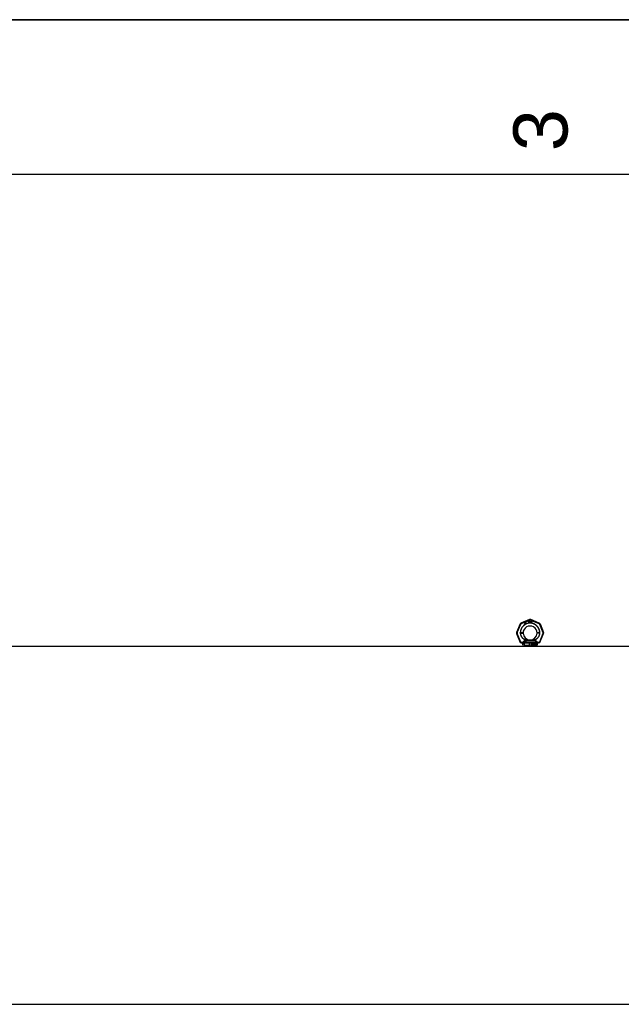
# Model space of a CAD drawing. Header units: millimetres. Extents: x 0 to 297, y 0 to 210.
# Tile 23 of 38: x 78 to 117, y 146 to 210. Entities that reach past the tile are written whole.
import ezdxf

# ---------------------------------------------------------------- set-up
doc = ezdxf.new("R2010")
doc.units = ezdxf.units.MM
doc.header["$LTSCALE"] = 16.335
doc.layers.get('0').update_dxf_attribs({"linetype": 'CONTINUOUS'})
doc.layers.add('001-M31079-X02', color=7, linetype='CONTINUOUS')
doc.styles.add('TEXTSTYLE_2', font='arial.ttf')

# ---------------------------------------------------------------- blocks, each defined once
blk = doc.blocks.new('MARGEA4_BL0', base_point=(148.514, 105.014))
at = {"color": 7, "linetype": 'Continuous'}
for p, q in [((297.014, 210.014), (0.014, 210.014)), ((287.014, 200.014), (10.014, 200.014))]:
    blk.add_line(p, q, dxfattribs=at)
at = {"color": 2, "linetype": 'Continuous', "style": 'TEXTSTYLE_2', "oblique": 0.00002}
blk.add_text('3', height=3.5, rotation=90, dxfattribs=at).set_placement((113.139, 201.514))

msp = doc.modelspace()

# ---------------------------------------------------------------- linework, layer by layer
at = {"color": 7, "linetype": 'Continuous'}
for p, q in [((0, 210), (297, 210)), ((59.13, 169.512), (197.815, 169.512)), ((50.844, 146.372), (197.815, 146.372))]:
    msp.add_line(p, q, dxfattribs=at)
at = {"layer": '001-M31079-X02', "color": 9, "linetype": 'Continuous'}
for p, q in [((110.682, 171.243), (110.131, 171.015)), ((110.146, 170.98), (110.697, 171.208)), ((110.743, 171.208), (111.294, 170.98)), ((111.31, 171.015), (110.759, 171.243)), ((110.077, 170.961), (109.849, 170.41)), ((109.885, 170.396), (110.114, 170.947)), ((111.327, 170.947), (111.555, 170.396)), ((111.364, 170.961), (111.592, 170.41)), ((109.849, 170.333), (110.083, 169.768)), ((110.119, 169.785), (109.885, 170.35)), ((110.09, 170.371), (110.09, 170.375)), ((111.555, 170.35), (111.321, 169.785)), ((111.35, 170.378), (111.35, 170.373)), ((111.358, 169.768), (111.592, 170.333)), ((110.119, 169.785), (110.119, 169.744)), ((110.133, 169.785), (110.119, 169.785)), ((110.133, 169.744), (110.119, 169.744)), ((110.133, 169.785), (110.133, 169.744)), ((110.272, 169.624), (110.22, 169.624)), ((110.264, 169.742), (110.264, 169.729)), ((111.15, 169.743), (110.29, 169.743)), ((110.398, 169.842), (110.395, 169.87)), ((110.398, 169.842), (110.395, 169.87)), ((111.042, 169.842), (110.398, 169.842)), ((110.59, 169.89), (110.592, 169.862)), ((110.59, 169.89), (110.592, 169.862)), ((110.849, 169.862), (110.851, 169.89)), ((110.851, 169.89), (110.849, 169.862)), ((111.046, 169.87), (111.042, 169.842)), ((111.042, 169.842), (111.046, 169.87)), ((111.22, 169.624), (111.168, 169.624)), ((111.176, 169.729), (111.176, 169.742)), ((111.308, 169.785), (111.308, 169.744)), ((111.321, 169.785), (111.308, 169.785)), ((111.321, 169.744), (111.308, 169.744)), ((111.321, 169.785), (111.321, 169.744))]:
    msp.add_line(p, q, dxfattribs=at)
at = {"layer": '001-M31079-X02', "color": 7, "linetype": 'Continuous'}
for p, q in [((110.377, 171.041), (110.371, 170.971)), ((110.371, 170.971), (110.377, 170.96)), ((110.385, 171.046), (110.377, 171.041)), ((110.377, 170.96), (110.412, 170.98)), ((110.381, 170.977), (110.385, 171.026)), ((110.405, 170.991), (110.381, 170.977)), ((110.414, 170.996), (110.385, 171.046)), ((110.385, 171.026), (110.405, 170.991)), ((110.412, 170.98), (110.426, 170.956)), ((110.429, 171.005), (110.414, 170.996)), ((110.435, 170.994), (110.42, 170.985)), ((110.435, 170.96), (110.42, 170.985)), ((110.426, 170.956), (110.435, 170.956)), ((110.439, 171.04), (110.427, 171.034)), ((110.427, 171.034), (110.432, 171.026)), ((110.435, 170.994), (110.429, 171.005)), ((110.438, 171.059), (110.43, 171.055)), ((110.43, 171.055), (110.439, 171.04)), ((110.443, 171.033), (110.432, 171.026)), ((110.446, 171.044), (110.438, 171.059)), ((110.443, 171.033), (110.464, 170.996)), ((110.462, 171.054), (110.446, 171.044)), ((110.45, 171.037), (110.466, 171.046)), ((110.469, 171.004), (110.45, 171.037)), ((110.462, 171.054), (110.466, 171.046)), ((110.464, 170.996), (110.472, 170.99)), ((110.469, 171.004), (110.474, 170.999)), ((110.472, 170.99), (110.478, 170.989)), ((110.481, 170.998), (110.474, 170.999)), ((110.478, 170.989), (110.483, 170.99)), ((110.489, 171), (110.481, 170.998)), ((110.493, 170.993), (110.483, 170.99)), ((110.489, 171), (110.493, 170.993)), ((110.611, 171.138), (110.611, 171.038)), ((110.611, 171.138), (110.651, 171.138)), ((110.621, 171.038), (110.611, 171.038)), ((110.621, 171.082), (110.621, 171.038)), ((110.649, 171.082), (110.621, 171.082)), ((110.649, 171.082), (110.663, 171.038)), ((110.659, 171.135), (110.651, 171.138)), ((110.659, 171.135), (110.666, 171.129)), ((110.666, 171.091), (110.659, 171.086)), ((110.674, 171.038), (110.659, 171.086)), ((110.674, 171.038), (110.663, 171.038)), ((110.666, 171.129), (110.671, 171.121)), ((110.671, 171.099), (110.666, 171.091)), ((110.671, 171.121), (110.673, 171.114)), ((110.673, 171.106), (110.671, 171.099)), ((110.673, 171.114), (110.673, 171.106)), ((110.688, 171.138), (110.688, 171.072)), ((110.688, 171.138), (110.698, 171.138)), ((110.688, 171.072), (110.689, 171.061)), ((110.689, 171.061), (110.693, 171.052)), ((110.693, 171.052), (110.699, 171.044)), ((110.698, 171.138), (110.698, 171.072)), ((110.698, 171.072), (110.699, 171.063)), ((110.699, 171.063), (110.703, 171.057)), ((110.699, 171.044), (110.706, 171.04)), ((110.703, 171.057), (110.708, 171.052)), ((110.714, 171.038), (110.706, 171.04)), ((110.714, 171.05), (110.708, 171.052)), ((110.714, 171.05), (110.721, 171.05)), ((110.721, 171.038), (110.714, 171.038)), ((110.728, 171.052), (110.721, 171.05)), ((110.729, 171.04), (110.721, 171.038)), ((110.733, 171.057), (110.728, 171.052)), ((110.736, 171.044), (110.729, 171.04)), ((110.736, 171.063), (110.733, 171.057)), ((110.738, 171.072), (110.736, 171.063)), ((110.743, 171.052), (110.736, 171.044)), ((110.738, 171.138), (110.738, 171.072)), ((110.738, 171.138), (110.748, 171.138)), ((110.746, 171.061), (110.743, 171.052)), ((110.746, 171.061), (110.748, 171.072)), ((110.748, 171.138), (110.748, 171.072)), ((110.761, 171.138), (110.761, 171.038)), ((110.761, 171.138), (110.801, 171.138)), ((110.801, 171.038), (110.761, 171.038)), ((110.809, 171.135), (110.801, 171.138)), ((110.809, 171.04), (110.801, 171.038)), ((110.809, 171.135), (110.816, 171.131)), ((110.816, 171.044), (110.809, 171.04)), ((110.816, 171.131), (110.823, 171.123)), ((110.823, 171.052), (110.816, 171.044)), ((110.823, 171.123), (110.826, 171.114)), ((110.826, 171.061), (110.823, 171.052)), ((110.828, 171.104), (110.826, 171.114)), ((110.826, 171.061), (110.828, 171.072)), ((110.828, 171.104), (110.828, 171.072)), ((110.09, 170.378), (110.09, 170.371)), ((110.09, 170.378), (110.09, 170.373)), ((111.35, 170.371), (111.35, 170.378)), ((111.35, 170.371), (111.35, 170.375)), ((110.264, 169.742), (110.264, 169.729)), ((111.176, 169.742), (111.176, 169.729))]:
    msp.add_line(p, q, dxfattribs=at)
at = {"layer": '001-M31079-X02', "color": 6, "linetype": 'Continuous'}
for p, q in [((110.621, 171.095), (110.621, 171.127)), ((110.653, 171.127), (110.621, 171.127)), ((110.653, 171.095), (110.621, 171.095)), ((110.653, 171.127), (110.658, 171.125)), ((110.658, 171.097), (110.653, 171.095)), ((110.658, 171.125), (110.661, 171.121)), ((110.661, 171.101), (110.658, 171.097)), ((110.661, 171.121), (110.663, 171.114)), ((110.663, 171.108), (110.661, 171.101)), ((110.663, 171.114), (110.663, 171.108)), ((110.771, 171.05), (110.771, 171.125)), ((110.801, 171.125), (110.771, 171.125)), ((110.801, 171.05), (110.771, 171.05)), ((110.801, 171.125), (110.808, 171.123)), ((110.808, 171.052), (110.801, 171.05)), ((110.808, 171.123), (110.813, 171.118)), ((110.813, 171.057), (110.808, 171.052)), ((110.813, 171.118), (110.816, 171.112)), ((110.816, 171.063), (110.813, 171.057)), ((110.816, 171.112), (110.818, 171.104)), ((110.818, 171.072), (110.816, 171.063)), ((110.818, 171.104), (110.818, 171.072)), ((111.22, 169.512), (110.22, 169.512)), ((110.29, 169.743), (110.29, 169.73)), ((110.335, 169.712), (110.335, 169.562)), ((110.68, 169.712), (110.335, 169.712)), ((110.68, 169.562), (110.335, 169.562)), ((110.68, 169.562), (110.68, 169.712)), ((110.76, 169.712), (110.76, 169.562)), ((111.106, 169.712), (110.76, 169.712)), ((111.106, 169.562), (110.76, 169.562)), ((110.796, 169.602), (110.796, 169.672)), ((110.796, 169.672), (110.823, 169.672)), ((110.804, 169.602), (110.796, 169.602)), ((110.798, 169.602), (110.798, 169.672)), ((110.802, 169.665), (110.802, 169.642)), ((110.824, 169.665), (110.802, 169.665)), ((110.802, 169.642), (110.824, 169.642)), ((110.802, 169.634), (110.802, 169.602)), ((110.822, 169.634), (110.802, 169.634)), ((110.804, 169.642), (110.804, 169.665)), ((110.804, 169.634), (110.804, 169.602)), ((110.819, 169.634), (110.828, 169.602)), ((110.826, 169.671), (110.82, 169.672)), ((110.822, 169.665), (110.825, 169.663)), ((110.825, 169.644), (110.822, 169.642)), ((110.822, 169.634), (110.83, 169.602)), ((110.828, 169.671), (110.823, 169.672)), ((110.824, 169.665), (110.827, 169.663)), ((110.827, 169.644), (110.824, 169.642)), ((110.825, 169.663), (110.827, 169.66)), ((110.827, 169.663), (110.825, 169.663)), ((110.827, 169.647), (110.825, 169.644)), ((110.827, 169.644), (110.825, 169.644)), ((110.83, 169.666), (110.826, 169.671)), ((110.828, 169.671), (110.826, 169.671)), ((110.826, 169.637), (110.83, 169.639)), ((110.835, 169.602), (110.826, 169.637)), ((110.828, 169.637), (110.826, 169.637)), ((110.827, 169.663), (110.829, 169.66)), ((110.827, 169.66), (110.828, 169.656)), ((110.829, 169.66), (110.827, 169.66)), ((110.828, 169.651), (110.827, 169.647)), ((110.829, 169.647), (110.827, 169.644)), ((110.829, 169.647), (110.827, 169.647)), ((110.832, 169.666), (110.828, 169.671)), ((110.828, 169.651), (110.828, 169.656)), ((110.83, 169.656), (110.828, 169.656)), ((110.83, 169.651), (110.828, 169.651)), ((110.828, 169.637), (110.832, 169.639)), ((110.837, 169.602), (110.828, 169.637)), ((110.837, 169.602), (110.828, 169.602)), ((110.829, 169.66), (110.83, 169.656)), ((110.83, 169.651), (110.829, 169.647)), ((110.833, 169.66), (110.83, 169.666)), ((110.832, 169.666), (110.83, 169.666)), ((110.83, 169.656), (110.83, 169.651)), ((110.83, 169.639), (110.833, 169.645)), ((110.832, 169.639), (110.83, 169.639)), ((110.835, 169.66), (110.832, 169.666)), ((110.832, 169.639), (110.835, 169.645)), ((110.834, 169.656), (110.833, 169.66)), ((110.835, 169.66), (110.833, 169.66)), ((110.833, 169.645), (110.834, 169.65)), ((110.835, 169.645), (110.833, 169.645)), ((110.834, 169.656), (110.834, 169.65)), ((110.836, 169.656), (110.834, 169.656)), ((110.836, 169.65), (110.834, 169.65)), ((110.836, 169.656), (110.835, 169.66)), ((110.835, 169.645), (110.836, 169.65)), ((110.836, 169.656), (110.836, 169.65)), ((110.843, 169.622), (110.844, 169.616)), ((110.852, 169.622), (110.843, 169.622)), ((110.844, 169.616), (110.847, 169.608)), ((110.847, 169.616), (110.844, 169.616)), ((110.847, 169.662), (110.846, 169.656)), ((110.846, 169.65), (110.846, 169.656)), ((110.849, 169.656), (110.846, 169.656)), ((110.846, 169.65), (110.847, 169.644)), ((110.849, 169.65), (110.846, 169.65)), ((110.846, 169.622), (110.847, 169.616)), ((110.852, 169.668), (110.847, 169.662)), ((110.85, 169.662), (110.847, 169.662)), ((110.847, 169.644), (110.852, 169.638)), ((110.85, 169.644), (110.847, 169.644)), ((110.847, 169.616), (110.85, 169.608)), ((110.847, 169.608), (110.853, 169.604)), ((110.85, 169.608), (110.847, 169.608)), ((110.85, 169.662), (110.849, 169.656)), ((110.849, 169.656), (110.849, 169.65)), ((110.849, 169.65), (110.85, 169.644)), ((110.85, 169.617), (110.849, 169.622)), ((110.854, 169.668), (110.85, 169.662)), ((110.85, 169.644), (110.854, 169.638)), ((110.854, 169.613), (110.85, 169.617)), ((110.853, 169.617), (110.85, 169.617)), ((110.85, 169.608), (110.855, 169.604)), ((110.856, 169.671), (110.852, 169.668)), ((110.854, 169.668), (110.852, 169.668)), ((110.852, 169.638), (110.856, 169.635)), ((110.854, 169.638), (110.852, 169.638)), ((110.853, 169.617), (110.852, 169.622)), ((110.853, 169.654), (110.854, 169.659)), ((110.853, 169.654), (110.853, 169.651)), ((110.855, 169.654), (110.853, 169.654)), ((110.854, 169.647), (110.853, 169.651)), ((110.855, 169.651), (110.853, 169.651)), ((110.856, 169.613), (110.853, 169.617)), ((110.853, 169.604), (110.858, 169.602)), ((110.855, 169.604), (110.853, 169.604)), ((110.858, 169.671), (110.854, 169.668)), ((110.854, 169.659), (110.857, 169.662)), ((110.856, 169.659), (110.854, 169.659)), ((110.857, 169.644), (110.854, 169.647)), ((110.856, 169.647), (110.854, 169.647)), ((110.854, 169.638), (110.858, 169.635)), ((110.858, 169.611), (110.854, 169.613)), ((110.856, 169.613), (110.854, 169.613)), ((110.855, 169.654), (110.856, 169.659)), ((110.855, 169.651), (110.855, 169.654)), ((110.856, 169.647), (110.855, 169.651)), ((110.855, 169.604), (110.86, 169.602)), ((110.86, 169.672), (110.856, 169.671)), ((110.858, 169.671), (110.856, 169.671)), ((110.856, 169.659), (110.859, 169.662)), ((110.859, 169.644), (110.856, 169.647)), ((110.856, 169.635), (110.86, 169.634)), ((110.858, 169.635), (110.856, 169.635)), ((110.86, 169.611), (110.856, 169.613)), ((110.857, 169.662), (110.86, 169.663)), ((110.859, 169.662), (110.857, 169.662)), ((110.86, 169.642), (110.857, 169.644)), ((110.859, 169.644), (110.857, 169.644)), ((110.862, 169.672), (110.858, 169.671)), ((110.858, 169.635), (110.862, 169.634)), ((110.868, 169.611), (110.858, 169.611)), ((110.868, 169.602), (110.858, 169.602)), ((110.859, 169.662), (110.862, 169.663)), ((110.862, 169.642), (110.859, 169.644)), ((110.867, 169.672), (110.86, 169.672)), ((110.868, 169.663), (110.86, 169.663)), ((110.868, 169.642), (110.86, 169.642)), ((110.868, 169.634), (110.86, 169.634)), ((110.87, 169.671), (110.865, 169.672)), ((110.866, 169.663), (110.869, 169.662)), ((110.871, 169.641), (110.866, 169.642)), ((110.866, 169.634), (110.87, 169.632)), ((110.87, 169.613), (110.866, 169.611)), ((110.866, 169.602), (110.871, 169.604)), ((110.872, 169.671), (110.867, 169.672)), ((110.868, 169.663), (110.871, 169.662)), ((110.873, 169.641), (110.868, 169.642)), ((110.868, 169.634), (110.872, 169.632)), ((110.872, 169.613), (110.868, 169.611)), ((110.868, 169.602), (110.873, 169.604)), ((110.869, 169.662), (110.871, 169.659)), ((110.871, 169.662), (110.869, 169.662)), ((110.874, 169.666), (110.87, 169.671)), ((110.872, 169.671), (110.87, 169.671)), ((110.87, 169.632), (110.873, 169.629)), ((110.872, 169.632), (110.87, 169.632)), ((110.873, 169.616), (110.87, 169.613)), ((110.872, 169.613), (110.87, 169.613)), ((110.871, 169.662), (110.873, 169.659)), ((110.871, 169.659), (110.872, 169.656)), ((110.873, 169.659), (110.871, 169.659)), ((110.875, 169.638), (110.871, 169.641)), ((110.873, 169.641), (110.871, 169.641)), ((110.871, 169.604), (110.875, 169.607)), ((110.873, 169.604), (110.871, 169.604)), ((110.877, 169.666), (110.872, 169.671)), ((110.872, 169.656), (110.881, 169.656)), ((110.872, 169.632), (110.876, 169.629)), ((110.876, 169.616), (110.872, 169.613)), ((110.873, 169.659), (110.875, 169.656)), ((110.878, 169.638), (110.873, 169.641)), ((110.873, 169.629), (110.875, 169.625)), ((110.876, 169.629), (110.873, 169.629)), ((110.875, 169.62), (110.873, 169.616)), ((110.876, 169.616), (110.873, 169.616)), ((110.873, 169.604), (110.878, 169.607)), ((110.877, 169.66), (110.874, 169.666)), ((110.877, 169.666), (110.874, 169.666)), ((110.879, 169.632), (110.875, 169.638)), ((110.878, 169.638), (110.875, 169.638)), ((110.875, 169.62), (110.875, 169.625)), ((110.878, 169.625), (110.875, 169.625)), ((110.878, 169.62), (110.875, 169.62)), ((110.875, 169.607), (110.879, 169.613)), ((110.878, 169.607), (110.875, 169.607)), ((110.876, 169.629), (110.878, 169.625)), ((110.878, 169.62), (110.876, 169.616)), ((110.88, 169.66), (110.877, 169.666)), ((110.878, 169.656), (110.877, 169.66)), ((110.88, 169.66), (110.877, 169.66)), ((110.882, 169.632), (110.878, 169.638)), ((110.878, 169.625), (110.878, 169.62)), ((110.878, 169.607), (110.882, 169.613)), ((110.882, 169.626), (110.879, 169.632)), ((110.882, 169.632), (110.879, 169.632)), ((110.879, 169.613), (110.882, 169.619)), ((110.882, 169.613), (110.879, 169.613)), ((110.881, 169.656), (110.88, 169.66)), ((110.884, 169.626), (110.882, 169.632)), ((110.882, 169.626), (110.882, 169.619)), ((110.884, 169.626), (110.882, 169.626)), ((110.882, 169.613), (110.884, 169.619)), ((110.884, 169.619), (110.882, 169.619)), ((110.884, 169.619), (110.884, 169.626)), ((110.939, 169.602), (110.939, 169.672)), ((110.951, 169.672), (110.939, 169.672)), ((110.948, 169.602), (110.939, 169.602)), ((110.942, 169.672), (110.942, 169.602)), ((110.946, 169.657), (110.946, 169.602)), ((110.946, 169.657), (110.96, 169.602)), ((110.948, 169.657), (110.946, 169.657)), ((110.948, 169.602), (110.948, 169.657)), ((110.948, 169.657), (110.962, 169.602)), ((110.964, 169.61), (110.949, 169.672)), ((110.967, 169.61), (110.951, 169.672)), ((110.971, 169.602), (110.96, 169.602)), ((110.98, 169.672), (110.964, 169.61)), ((110.967, 169.61), (110.964, 169.61)), ((110.982, 169.672), (110.967, 169.61)), ((110.968, 169.602), (110.983, 169.657)), ((110.971, 169.602), (110.985, 169.657)), ((110.991, 169.672), (110.98, 169.672)), ((110.983, 169.602), (110.983, 169.657)), ((110.985, 169.657), (110.983, 169.657)), ((110.991, 169.602), (110.983, 169.602)), ((110.985, 169.657), (110.985, 169.602)), ((110.989, 169.672), (110.989, 169.602)), ((110.991, 169.602), (110.991, 169.672)), ((110.997, 169.619), (110.998, 169.614)), ((111.005, 169.619), (110.997, 169.619)), ((111, 169.662), (110.998, 169.656)), ((111.006, 169.656), (110.998, 169.656)), ((110.998, 169.614), (111.001, 169.61)), ((111.001, 169.614), (110.998, 169.614)), ((111.004, 169.668), (111, 169.662)), ((111.002, 169.662), (111, 169.662)), ((111, 169.619), (111.001, 169.614)), ((111.002, 169.662), (111.001, 169.656)), ((111.001, 169.614), (111.003, 169.61)), ((111.001, 169.61), (111.004, 169.607)), ((111.003, 169.61), (111.001, 169.61)), ((111.006, 169.668), (111.002, 169.662)), ((111.004, 169.616), (111.003, 169.619)), ((111.003, 169.61), (111.006, 169.607)), ((111.008, 169.671), (111.004, 169.668)), ((111.006, 169.668), (111.004, 169.668)), ((111.004, 169.656), (111.006, 169.66)), ((111.006, 169.613), (111.004, 169.616)), ((111.006, 169.616), (111.004, 169.616)), ((111.004, 169.607), (111.008, 169.604)), ((111.006, 169.607), (111.004, 169.607)), ((111.006, 169.616), (111.005, 169.619)), ((111.01, 169.671), (111.006, 169.668)), ((111.006, 169.66), (111.009, 169.663)), ((111.006, 169.656), (111.008, 169.66)), ((111.008, 169.66), (111.006, 169.66)), ((111.008, 169.613), (111.006, 169.616)), ((111.008, 169.611), (111.006, 169.613)), ((111.008, 169.613), (111.006, 169.613)), ((111.006, 169.607), (111.01, 169.604)), ((111.015, 169.672), (111.008, 169.671)), ((111.01, 169.671), (111.008, 169.671)), ((111.008, 169.66), (111.011, 169.663)), ((111.01, 169.611), (111.008, 169.613)), ((111.013, 169.61), (111.008, 169.611)), ((111.01, 169.611), (111.008, 169.611)), ((111.008, 169.604), (111.012, 169.602)), ((111.01, 169.604), (111.008, 169.604)), ((111.009, 169.663), (111.014, 169.665)), ((111.011, 169.663), (111.009, 169.663)), ((111.017, 169.672), (111.01, 169.671)), ((111.015, 169.61), (111.01, 169.611)), ((111.01, 169.604), (111.014, 169.602)), ((111.011, 169.663), (111.016, 169.665)), ((111.023, 169.602), (111.012, 169.602)), ((111.021, 169.61), (111.013, 169.61)), ((111.02, 169.665), (111.014, 169.665)), ((111.014, 169.635), (111.014, 169.641)), ((111.02, 169.641), (111.014, 169.641)), ((111.02, 169.635), (111.014, 169.635)), ((111.019, 169.672), (111.015, 169.672)), ((111.016, 169.641), (111.016, 169.635)), ((111.024, 169.671), (111.017, 169.672)), ((111.018, 169.665), (111.023, 169.663)), ((111.024, 169.644), (111.018, 169.641)), ((111.018, 169.635), (111.024, 169.634)), ((111.027, 169.671), (111.019, 169.672)), ((111.024, 169.611), (111.019, 169.61)), ((111.02, 169.665), (111.026, 169.663)), ((111.027, 169.644), (111.02, 169.641)), ((111.02, 169.635), (111.027, 169.634)), ((111.02, 169.602), (111.024, 169.604)), ((111.027, 169.611), (111.021, 169.61)), ((111.023, 169.663), (111.026, 169.66)), ((111.026, 169.663), (111.023, 169.663)), ((111.023, 169.602), (111.027, 169.604)), ((111.028, 169.668), (111.024, 169.671)), ((111.027, 169.671), (111.024, 169.671)), ((111.026, 169.647), (111.024, 169.644)), ((111.027, 169.644), (111.024, 169.644)), ((111.024, 169.634), (111.027, 169.631)), ((111.027, 169.634), (111.024, 169.634)), ((111.026, 169.613), (111.024, 169.611)), ((111.027, 169.611), (111.024, 169.611)), ((111.024, 169.604), (111.028, 169.607)), ((111.027, 169.604), (111.024, 169.604)), ((111.026, 169.663), (111.029, 169.66)), ((111.026, 169.66), (111.028, 169.656)), ((111.029, 169.66), (111.026, 169.66)), ((111.028, 169.653), (111.026, 169.647)), ((111.029, 169.647), (111.026, 169.647)), ((111.026, 169.638), (111.031, 169.642)), ((111.032, 169.635), (111.026, 169.638)), ((111.029, 169.638), (111.026, 169.638)), ((111.028, 169.616), (111.026, 169.613)), ((111.029, 169.613), (111.026, 169.613)), ((111.031, 169.668), (111.027, 169.671)), ((111.029, 169.647), (111.027, 169.644)), ((111.027, 169.634), (111.03, 169.631)), ((111.027, 169.631), (111.03, 169.625)), ((111.03, 169.631), (111.027, 169.631)), ((111.029, 169.613), (111.027, 169.611)), ((111.027, 169.604), (111.031, 169.607)), ((111.033, 169.662), (111.028, 169.668)), ((111.031, 169.668), (111.028, 169.668)), ((111.028, 169.653), (111.028, 169.656)), ((111.031, 169.656), (111.028, 169.656)), ((111.031, 169.653), (111.028, 169.653)), ((111.03, 169.619), (111.028, 169.616)), ((111.031, 169.616), (111.028, 169.616)), ((111.028, 169.607), (111.032, 169.61)), ((111.031, 169.607), (111.028, 169.607)), ((111.029, 169.66), (111.031, 169.656)), ((111.031, 169.653), (111.029, 169.647)), ((111.029, 169.638), (111.033, 169.642)), ((111.034, 169.635), (111.029, 169.638)), ((111.031, 169.616), (111.029, 169.613)), ((111.03, 169.631), (111.032, 169.625)), ((111.03, 169.619), (111.03, 169.625)), ((111.032, 169.625), (111.03, 169.625)), ((111.032, 169.619), (111.03, 169.619)), ((111.035, 169.662), (111.031, 169.668)), ((111.031, 169.656), (111.031, 169.653)), ((111.031, 169.642), (111.033, 169.647)), ((111.033, 169.642), (111.031, 169.642)), ((111.032, 169.619), (111.031, 169.616)), ((111.031, 169.607), (111.034, 169.61)), ((111.034, 169.631), (111.032, 169.635)), ((111.034, 169.635), (111.032, 169.635)), ((111.032, 169.625), (111.032, 169.619)), ((111.032, 169.61), (111.034, 169.614)), ((111.034, 169.61), (111.032, 169.61)), ((111.034, 169.656), (111.033, 169.662)), ((111.035, 169.662), (111.033, 169.662)), ((111.033, 169.647), (111.034, 169.653)), ((111.033, 169.642), (111.035, 169.647)), ((111.035, 169.647), (111.033, 169.647)), ((111.034, 169.656), (111.034, 169.653)), ((111.036, 169.656), (111.034, 169.656)), ((111.036, 169.653), (111.034, 169.653)), ((111.036, 169.631), (111.034, 169.635)), ((111.035, 169.625), (111.034, 169.631)), ((111.036, 169.631), (111.034, 169.631)), ((111.034, 169.614), (111.035, 169.619)), ((111.034, 169.61), (111.036, 169.614)), ((111.034, 169.614), (111.036, 169.614)), ((111.036, 169.656), (111.035, 169.662)), ((111.035, 169.647), (111.036, 169.653)), ((111.035, 169.625), (111.035, 169.619)), ((111.037, 169.625), (111.035, 169.625)), ((111.037, 169.619), (111.035, 169.619)), ((111.036, 169.653), (111.036, 169.656)), ((111.037, 169.625), (111.036, 169.631)), ((111.036, 169.614), (111.037, 169.619)), ((111.037, 169.619), (111.037, 169.625)), ((111.044, 169.653), (111.043, 169.642)), ((111.043, 169.632), (111.043, 169.642)), ((111.045, 169.642), (111.043, 169.642)), ((111.043, 169.632), (111.044, 169.622)), ((111.045, 169.632), (111.043, 169.632)), ((111.046, 169.66), (111.044, 169.653)), ((111.046, 169.653), (111.044, 169.653)), ((111.044, 169.622), (111.046, 169.614)), ((111.046, 169.622), (111.044, 169.622)), ((111.046, 169.653), (111.045, 169.642)), ((111.045, 169.642), (111.045, 169.632)), ((111.045, 169.632), (111.046, 169.622)), ((111.049, 169.666), (111.046, 169.66)), ((111.048, 169.66), (111.046, 169.653)), ((111.048, 169.66), (111.046, 169.66)), ((111.046, 169.622), (111.048, 169.614)), ((111.046, 169.614), (111.049, 169.608)), ((111.048, 169.614), (111.046, 169.614)), ((111.051, 169.666), (111.048, 169.66)), ((111.048, 169.642), (111.049, 169.651)), ((111.054, 169.645), (111.048, 169.639)), ((111.048, 169.642), (111.048, 169.639)), ((111.05, 169.642), (111.048, 169.642)), ((111.05, 169.639), (111.048, 169.639)), ((111.048, 169.614), (111.051, 169.608)), ((111.054, 169.671), (111.049, 169.666)), ((111.051, 169.666), (111.049, 169.666)), ((111.049, 169.651), (111.05, 169.656)), ((111.051, 169.651), (111.049, 169.651)), ((111.049, 169.628), (111.05, 169.632)), ((111.049, 169.628), (111.049, 169.623)), ((111.051, 169.628), (111.049, 169.628)), ((111.05, 169.619), (111.049, 169.623)), ((111.051, 169.623), (111.049, 169.623)), ((111.049, 169.608), (111.054, 169.604)), ((111.051, 169.608), (111.049, 169.608)), ((111.05, 169.656), (111.052, 169.66)), ((111.053, 169.656), (111.05, 169.656)), ((111.05, 169.642), (111.051, 169.651)), ((111.057, 169.645), (111.05, 169.639)), ((111.05, 169.639), (111.05, 169.642)), ((111.05, 169.632), (111.052, 169.635)), ((111.053, 169.632), (111.05, 169.632)), ((111.052, 169.614), (111.05, 169.619)), ((111.053, 169.619), (111.05, 169.619)), ((111.057, 169.671), (111.051, 169.666)), ((111.051, 169.651), (111.053, 169.656)), ((111.051, 169.628), (111.053, 169.632)), ((111.051, 169.623), (111.051, 169.628)), ((111.053, 169.619), (111.051, 169.623)), ((111.051, 169.608), (111.057, 169.604)), ((111.052, 169.66), (111.055, 169.663)), ((111.055, 169.66), (111.052, 169.66)), ((111.052, 169.635), (111.055, 169.638)), ((111.055, 169.635), (111.052, 169.635)), ((111.055, 169.611), (111.052, 169.614)), ((111.055, 169.614), (111.052, 169.614)), ((111.053, 169.656), (111.055, 169.66)), ((111.053, 169.632), (111.055, 169.635)), ((111.055, 169.614), (111.053, 169.619)), ((111.06, 169.672), (111.054, 169.671)), ((111.057, 169.671), (111.054, 169.671)), ((111.06, 169.647), (111.054, 169.645)), ((111.057, 169.645), (111.054, 169.645)), ((111.054, 169.604), (111.06, 169.602)), ((111.057, 169.604), (111.054, 169.604)), ((111.055, 169.663), (111.058, 169.665)), ((111.055, 169.66), (111.058, 169.663)), ((111.058, 169.663), (111.055, 169.663)), ((111.055, 169.638), (111.058, 169.639)), ((111.055, 169.635), (111.058, 169.638)), ((111.058, 169.638), (111.055, 169.638)), ((111.058, 169.611), (111.055, 169.614)), ((111.058, 169.61), (111.055, 169.611)), ((111.058, 169.611), (111.055, 169.611)), ((111.062, 169.672), (111.057, 169.671)), ((111.062, 169.647), (111.057, 169.645)), ((111.057, 169.604), (111.062, 169.602)), ((111.058, 169.663), (111.061, 169.665)), ((111.067, 169.665), (111.058, 169.665)), ((111.058, 169.638), (111.061, 169.639)), ((111.068, 169.639), (111.058, 169.639)), ((111.061, 169.61), (111.058, 169.611)), ((111.068, 169.61), (111.058, 169.61)), ((111.066, 169.672), (111.06, 169.672)), ((111.067, 169.647), (111.06, 169.647)), ((111.067, 169.602), (111.06, 169.602)), ((111.069, 169.671), (111.064, 169.672)), ((111.065, 169.665), (111.068, 169.663)), ((111.07, 169.645), (111.065, 169.647)), ((111.065, 169.602), (111.07, 169.604)), ((111.071, 169.671), (111.066, 169.672)), ((111.066, 169.639), (111.069, 169.638)), ((111.069, 169.611), (111.066, 169.61)), ((111.067, 169.665), (111.07, 169.663)), ((111.072, 169.645), (111.067, 169.647)), ((111.067, 169.602), (111.072, 169.604)), ((111.068, 169.663), (111.071, 169.66)), ((111.07, 169.663), (111.068, 169.663)), ((111.068, 169.639), (111.071, 169.638)), ((111.071, 169.611), (111.068, 169.61)), ((111.074, 169.666), (111.069, 169.671)), ((111.071, 169.671), (111.069, 169.671)), ((111.069, 169.638), (111.072, 169.635)), ((111.071, 169.638), (111.069, 169.638)), ((111.072, 169.614), (111.069, 169.611)), ((111.071, 169.611), (111.069, 169.611)), ((111.07, 169.663), (111.073, 169.66)), ((111.075, 169.641), (111.07, 169.645)), ((111.072, 169.645), (111.07, 169.645)), ((111.07, 169.604), (111.075, 169.608)), ((111.072, 169.604), (111.07, 169.604)), ((111.076, 169.666), (111.071, 169.671)), ((111.071, 169.66), (111.073, 169.656)), ((111.073, 169.66), (111.071, 169.66)), ((111.071, 169.638), (111.074, 169.635)), ((111.074, 169.614), (111.071, 169.611)), ((111.077, 169.641), (111.072, 169.645)), ((111.072, 169.635), (111.074, 169.632)), ((111.074, 169.635), (111.072, 169.635)), ((111.074, 169.619), (111.072, 169.614)), ((111.074, 169.614), (111.072, 169.614)), ((111.072, 169.604), (111.077, 169.608)), ((111.073, 169.66), (111.075, 169.656)), ((111.08, 169.656), (111.073, 169.656)), ((111.077, 169.66), (111.074, 169.666)), ((111.076, 169.666), (111.074, 169.666)), ((111.074, 169.635), (111.076, 169.632)), ((111.074, 169.632), (111.075, 169.628)), ((111.076, 169.632), (111.074, 169.632)), ((111.075, 169.623), (111.074, 169.619)), ((111.076, 169.619), (111.074, 169.614)), ((111.076, 169.619), (111.074, 169.619)), ((111.078, 169.637), (111.075, 169.641)), ((111.075, 169.641), (111.077, 169.641)), ((111.075, 169.623), (111.075, 169.628)), ((111.075, 169.628), (111.077, 169.628)), ((111.077, 169.623), (111.075, 169.623)), ((111.075, 169.608), (111.078, 169.614)), ((111.077, 169.608), (111.075, 169.608)), ((111.079, 169.66), (111.076, 169.666)), ((111.076, 169.632), (111.077, 169.628)), ((111.077, 169.623), (111.076, 169.619)), ((111.078, 169.656), (111.077, 169.66)), ((111.079, 169.66), (111.077, 169.66)), ((111.08, 169.637), (111.077, 169.641)), ((111.077, 169.628), (111.077, 169.623)), ((111.077, 169.608), (111.08, 169.614)), ((111.08, 169.629), (111.078, 169.637)), ((111.08, 169.637), (111.078, 169.637)), ((111.078, 169.614), (111.08, 169.622)), ((111.08, 169.614), (111.078, 169.614)), ((111.08, 169.656), (111.079, 169.66)), ((111.083, 169.629), (111.08, 169.637)), ((111.08, 169.629), (111.08, 169.622)), ((111.083, 169.629), (111.08, 169.629)), ((111.08, 169.614), (111.083, 169.622)), ((111.083, 169.622), (111.08, 169.622)), ((111.083, 169.622), (111.083, 169.629)), ((111.106, 169.562), (111.106, 169.712)), ((111.15, 169.743), (111.15, 169.73))]:
    msp.add_line(p, q, dxfattribs=at)
at = {"layer": '001-M31079-X02', "color": 9, "linetype": 'Continuous'}
for centre, radius, start, end in [((110.72, 171.151), 0.1, 67.5, 112.5), ((110.72, 171.152), 0.06, 67.50271, 112.49729), ((110.169, 170.923), 0.1, 112.5, 157.5), ((110.169, 170.924), 0.06, 112.50271, 157.49729), ((111.271, 170.924), 0.06, 22.50268, 67.49732), ((111.271, 170.923), 0.1, 22.5, 67.5), ((109.941, 170.372), 0.1, 157.5, 202.5), ((109.941, 170.373), 0.06, 157.50268, 202.49732), ((110.72, 170.372), 0.45, 180.6298, 359.3702), ((111.5, 170.373), 0.06, 337.50268, 22.49732), ((111.5, 170.372), 0.1, 337.5, 22.5), ((110.119, 169.784), 0.04, 202.5, 270), ((110.72, 225.015), 55.125, 269.86427, 270.13573), ((111.321, 169.784), 0.04, 270, 337.5)]:
    msp.add_arc(centre, radius, start, end, dxfattribs=at)
at = {"layer": '001-M31079-X02', "color": 7, "linetype": 'Continuous'}
msp.add_arc((110.72, 170.378), 0.63, 0, 179.99999, dxfattribs=at)
at = {"layer": '001-M31079-X02', "color": 6, "linetype": 'Continuous'}
msp.add_arc((110.72, 170.372), 0.45, 359.3702, 180.6298, dxfattribs=at)
at = {"layer": '001-M31079-X02', "color": 9, "linetype": 'Continuous'}
for points, knots in [([(110.682, 171.243), (110.684, 171.244), (110.684, 171.238), (110.686, 171.235), (110.688, 171.231), (110.69, 171.226), (110.692, 171.22), (110.695, 171.214), (110.696, 171.21), (110.697, 171.208)], [0, 0, 0, 0, 0.133122, 0.23253, 0.355273, 0.497769, 0.655854, 0.824911, 1, 1, 1, 1]), ([(110.743, 171.208), (110.744, 171.21), (110.746, 171.214), (110.748, 171.22), (110.751, 171.226), (110.753, 171.231), (110.755, 171.235), (110.757, 171.238), (110.757, 171.244), (110.759, 171.243)], [0, 0, 0, 0, 0.175081, 0.344139, 0.502226, 0.644723, 0.767468, 0.866876, 1, 1, 1, 1]), ([(110.077, 170.961), (110.077, 170.963), (110.082, 170.959), (110.086, 170.958), (110.09, 170.956), (110.096, 170.954), (110.101, 170.952), (110.107, 170.95), (110.112, 170.948), (110.114, 170.947)], [0, 0, 0, 0, 0.134296, 0.234027, 0.357, 0.499553, 0.657434, 0.825927, 1, 1, 1, 1]), ([(111.35, 170.378), (111.35, 170.397), (111.349, 170.434), (111.341, 170.49), (111.328, 170.546), (111.311, 170.599), (111.289, 170.651), (111.262, 170.701), (111.231, 170.749), (111.195, 170.793), (111.156, 170.834), (111.113, 170.871), (111.068, 170.904), (111.019, 170.933), (110.968, 170.958), (110.915, 170.978), (110.861, 170.993), (110.805, 171.003), (110.749, 171.008), (110.692, 171.008), (110.636, 171.003), (110.58, 170.993), (110.525, 170.978), (110.472, 170.958), (110.421, 170.933), (110.373, 170.904), (110.327, 170.871), (110.284, 170.834), (110.245, 170.793), (110.21, 170.749), (110.179, 170.701), (110.152, 170.651), (110.13, 170.599), (110.112, 170.546), (110.1, 170.49), (110.092, 170.434), (110.09, 170.397), (110.09, 170.378)], [0, 0, 0, 0, 0.028575, 0.057156, 0.085737, 0.114317, 0.142895, 0.171472, 0.200048, 0.228622, 0.257194, 0.285764, 0.314333, 0.342901, 0.371466, 0.400031, 0.428594, 0.457157, 0.485719, 0.514281, 0.542844, 0.571406, 0.59997, 0.628534, 0.6571, 0.685667, 0.714236, 0.742807, 0.771379, 0.799953, 0.828529, 0.857106, 0.885684, 0.914264, 0.942844, 0.971426, 1, 1, 1, 1]), ([(110.146, 170.98), (110.145, 170.982), (110.144, 170.986), (110.141, 170.992), (110.139, 170.997), (110.137, 171.002), (110.135, 171.007), (110.133, 171.01), (110.133, 171.016), (110.131, 171.015)], [0, 0, 0, 0, 0.175082, 0.34414, 0.502227, 0.644724, 0.767468, 0.866877, 1, 1, 1, 1]), ([(111.31, 171.015), (111.308, 171.016), (111.308, 171.01), (111.306, 171.007), (111.304, 171.002), (111.302, 170.997), (111.299, 170.992), (111.297, 170.986), (111.295, 170.982), (111.294, 170.98)], [0, 0, 0, 0, 0.133122, 0.232529, 0.355273, 0.497768, 0.655853, 0.82491, 1, 1, 1, 1]), ([(111.364, 170.961), (111.363, 170.963), (111.359, 170.959), (111.355, 170.958), (111.35, 170.957), (111.345, 170.955), (111.339, 170.952), (111.333, 170.95), (111.329, 170.948), (111.327, 170.947)], [0, 0, 0, 0, 0.129377, 0.225347, 0.345213, 0.487679, 0.64695, 0.821765, 1, 1, 1, 1]), ([(109.885, 170.35), (109.883, 170.349), (109.879, 170.347), (109.873, 170.345), (109.867, 170.342), (109.862, 170.34), (109.857, 170.338), (109.854, 170.336), (109.848, 170.335), (109.849, 170.333)], [0, 0, 0, 0, 0.172845, 0.340742, 0.498514, 0.641297, 0.764691, 0.864901, 1, 1, 1, 1]), ([(109.885, 170.396), (109.883, 170.397), (109.879, 170.399), (109.873, 170.401), (109.867, 170.403), (109.862, 170.405), (109.858, 170.407), (109.854, 170.408), (109.849, 170.412), (109.849, 170.41)], [0, 0, 0, 0, 0.174066, 0.34256, 0.500442, 0.642997, 0.765971, 0.865703, 1, 1, 1, 1]), ([(110.27, 170.372), (110.27, 170.374), (110.264, 170.373), (110.258, 170.374), (110.249, 170.374), (110.239, 170.375), (110.226, 170.376), (110.211, 170.376), (110.194, 170.377), (110.176, 170.377), (110.156, 170.377), (110.134, 170.378), (110.112, 170.378), (110.098, 170.378), (110.09, 170.378)], [0, 0, 0, 0, 0.02982, 0.064811, 0.111629, 0.171497, 0.24316, 0.326315, 0.419777, 0.524502, 0.635428, 0.753215, 0.877723, 1, 1, 1, 1]), ([(110.09, 170.378), (110.097, 170.378), (110.112, 170.378), (110.133, 170.378), (110.153, 170.377), (110.172, 170.377), (110.19, 170.377), (110.207, 170.376), (110.223, 170.376), (110.236, 170.375), (110.248, 170.375), (110.257, 170.374), (110.263, 170.373), (110.27, 170.374), (110.27, 170.372)], [0, 0, 0, 0, 0.119326, 0.238323, 0.350682, 0.456135, 0.557526, 0.651234, 0.73688, 0.812698, 0.878047, 0.929721, 0.967962, 1, 1, 1, 1]), ([(110.09, 170.371), (110.091, 170.338), (110.099, 170.273), (110.133, 170.182), (110.184, 170.1), (110.25, 170.03), (110.326, 169.974), (110.41, 169.933), (110.498, 169.904), (110.559, 169.894), (110.59, 169.89)], [0, 0, 0, 0, 0.128514, 0.256351, 0.383132, 0.508688, 0.633005, 0.756182, 0.878418, 1, 1, 1, 1]), ([(110.09, 170.371), (110.101, 170.371), (110.123, 170.371), (110.156, 170.371), (110.187, 170.371), (110.215, 170.371), (110.236, 170.37), (110.249, 170.369), (110.257, 170.369), (110.263, 170.368), (110.267, 170.368), (110.269, 170.368), (110.27, 170.367), (110.27, 170.367)], [0, 0, 0, 0, 0.180599, 0.365648, 0.544134, 0.703923, 0.834152, 0.885712, 0.927562, 0.95952, 0.981825, 0.994942, 1, 1, 1, 1]), ([(110.851, 169.89), (110.881, 169.894), (110.942, 169.904), (111.031, 169.933), (111.115, 169.974), (111.191, 170.03), (111.256, 170.1), (111.308, 170.182), (111.341, 170.273), (111.35, 170.338), (111.35, 170.371)], [0, 0, 0, 0, 0.121582, 0.243818, 0.366995, 0.491312, 0.616868, 0.743649, 0.871486, 1, 1, 1, 1]), ([(111.35, 170.378), (111.343, 170.378), (111.329, 170.378), (111.308, 170.378), (111.287, 170.377), (111.268, 170.377), (111.25, 170.377), (111.233, 170.376), (111.218, 170.376), (111.204, 170.375), (111.193, 170.375), (111.183, 170.374), (111.177, 170.373), (111.17, 170.374), (111.17, 170.372)], [0, 0, 0, 0, 0.119325, 0.238322, 0.350682, 0.456135, 0.557526, 0.651234, 0.736879, 0.812698, 0.878046, 0.929721, 0.967962, 1, 1, 1, 1]), ([(111.17, 170.372), (111.17, 170.374), (111.177, 170.373), (111.182, 170.374), (111.191, 170.374), (111.202, 170.375), (111.214, 170.376), (111.229, 170.376), (111.246, 170.377), (111.265, 170.377), (111.285, 170.377), (111.306, 170.378), (111.328, 170.378), (111.343, 170.378), (111.35, 170.378)], [0, 0, 0, 0, 0.02982, 0.064811, 0.11163, 0.171497, 0.243161, 0.326316, 0.419778, 0.524502, 0.635429, 0.753216, 0.877724, 1, 1, 1, 1]), ([(111.35, 170.371), (111.339, 170.371), (111.317, 170.371), (111.285, 170.371), (111.253, 170.371), (111.225, 170.371), (111.205, 170.37), (111.191, 170.369), (111.184, 170.369), (111.178, 170.368), (111.174, 170.368), (111.172, 170.368), (111.17, 170.367), (111.17, 170.367)], [0, 0, 0, 0, 0.180599, 0.365648, 0.544134, 0.703923, 0.834152, 0.885712, 0.927562, 0.95952, 0.981825, 0.994942, 1, 1, 1, 1]), ([(111.555, 170.396), (111.557, 170.397), (111.561, 170.399), (111.567, 170.401), (111.573, 170.403), (111.578, 170.405), (111.583, 170.407), (111.587, 170.408), (111.591, 170.412), (111.592, 170.41)], [0, 0, 0, 0, 0.174075, 0.34257, 0.50045, 0.643003, 0.765976, 0.865706, 1, 1, 1, 1]), ([(111.555, 170.35), (111.557, 170.349), (111.561, 170.347), (111.568, 170.345), (111.573, 170.342), (111.579, 170.34), (111.583, 170.338), (111.587, 170.336), (111.593, 170.335), (111.592, 170.333)], [0, 0, 0, 0, 0.172835, 0.340733, 0.498506, 0.64129, 0.764686, 0.864898, 1, 1, 1, 1]), ([(110.119, 169.785), (110.117, 169.785), (110.113, 169.783), (110.107, 169.78), (110.101, 169.778), (110.096, 169.775), (110.091, 169.773), (110.088, 169.771), (110.082, 169.771), (110.082, 169.769)], [0, 0, 0, 0, 0.170904, 0.339315, 0.497992, 0.640873, 0.764303, 0.864739, 1, 1, 1, 1]), ([(110.133, 169.785), (110.14, 169.785), (110.154, 169.785), (110.175, 169.781), (110.195, 169.775), (110.215, 169.766), (110.233, 169.756), (110.25, 169.743), (110.26, 169.734), (110.264, 169.729)], [0, 0, 0, 0, 0.142409, 0.286032, 0.430381, 0.574801, 0.718483, 0.860524, 1, 1, 1, 1]), ([(110.133, 169.744), (110.15, 169.744), (110.184, 169.738), (110.221, 169.717), (110.246, 169.693), (110.26, 169.672), (110.269, 169.649), (110.272, 169.632), (110.272, 169.624)], [0, 0, 0, 0, 0.25143, 0.503272, 0.628972, 0.753715, 0.877314, 1, 1, 1, 1]), ([(110.395, 169.87), (110.388, 169.869), (110.374, 169.867), (110.354, 169.861), (110.337, 169.854), (110.321, 169.845), (110.307, 169.835), (110.296, 169.823), (110.286, 169.811), (110.278, 169.798), (110.271, 169.784), (110.267, 169.77), (110.265, 169.756), (110.264, 169.747), (110.264, 169.742)], [0, 0, 0, 0, 0.107248, 0.208031, 0.302685, 0.392012, 0.476842, 0.557967, 0.636039, 0.71167, 0.785547, 0.858189, 0.929779, 1, 1, 1, 1]), ([(110.264, 169.742), (110.267, 169.742), (110.272, 169.742), (110.279, 169.742), (110.285, 169.743), (110.289, 169.743), (110.29, 169.743)], [0, 0, 0, 0, 0.304503, 0.5896, 0.826919, 1, 1, 1, 1]), ([(110.264, 169.729), (110.267, 169.729), (110.272, 169.729), (110.279, 169.729), (110.285, 169.73), (110.289, 169.73), (110.29, 169.73)], [0, 0, 0, 0, 0.292513, 0.575188, 0.818321, 1, 1, 1, 1]), ([(110.29, 169.73), (110.289, 169.73), (110.285, 169.73), (110.279, 169.729), (110.272, 169.729), (110.267, 169.729), (110.264, 169.729)], [0, 0, 0, 0, 0.181684, 0.424818, 0.707491, 1, 1, 1, 1]), ([(110.272, 169.624), (110.273, 169.631), (110.275, 169.646), (110.275, 169.668), (110.273, 169.69), (110.269, 169.71), (110.266, 169.723), (110.264, 169.729)], [0, 0, 0, 0, 0.207564, 0.421591, 0.628947, 0.822617, 1, 1, 1, 1]), ([(110.29, 169.73), (110.29, 169.72), (110.29, 169.701), (110.286, 169.673), (110.28, 169.647), (110.275, 169.632), (110.272, 169.624)], [0, 0, 0, 0, 0.273916, 0.536495, 0.779955, 1, 1, 1, 1]), ([(110.272, 169.624), (110.275, 169.632), (110.28, 169.647), (110.286, 169.673), (110.29, 169.701), (110.29, 169.72), (110.29, 169.73)], [0, 0, 0, 0, 0.220045, 0.463505, 0.726083, 1, 1, 1, 1]), ([(110.398, 169.842), (110.384, 169.84), (110.364, 169.836), (110.339, 169.824), (110.322, 169.812), (110.308, 169.798), (110.298, 169.781), (110.291, 169.763), (110.29, 169.749), (110.29, 169.743)], [0, 0, 0, 0, 0.258475, 0.385509, 0.510919, 0.63479, 0.757331, 0.878888, 1, 1, 1, 1]), ([(110.59, 169.89), (110.569, 169.889), (110.527, 169.885), (110.462, 169.878), (110.418, 169.873), (110.395, 169.87)], [0, 0, 0, 0, 0.313983, 0.64732, 1, 1, 1, 1]), ([(110.398, 169.842), (110.43, 169.846), (110.495, 169.853), (110.559, 169.859), (110.592, 169.862)], [0, 0, 0, 0, 0.500713, 1, 1, 1, 1]), ([(110.851, 169.89), (110.821, 169.89), (110.764, 169.89), (110.677, 169.89), (110.619, 169.89), (110.59, 169.89)], [0, 0, 0, 0, 0.341255, 0.65875, 1, 1, 1, 1]), ([(110.849, 169.862), (110.827, 169.863), (110.785, 169.866), (110.72, 169.867), (110.656, 169.866), (110.613, 169.863), (110.592, 169.862)], [0, 0, 0, 0, 0.250568, 0.5, 0.749432, 1, 1, 1, 1]), ([(111.042, 169.842), (111.01, 169.846), (110.946, 169.853), (110.881, 169.859), (110.849, 169.862)], [0, 0, 0, 0, 0.500713, 1, 1, 1, 1]), ([(111.046, 169.87), (111.023, 169.873), (110.978, 169.878), (110.913, 169.885), (110.871, 169.889), (110.851, 169.89)], [0, 0, 0, 0, 0.35268, 0.686017, 1, 1, 1, 1]), ([(111.042, 169.842), (111.056, 169.84), (111.077, 169.836), (111.101, 169.824), (111.118, 169.812), (111.132, 169.798), (111.143, 169.781), (111.149, 169.763), (111.151, 169.749), (111.15, 169.743)], [0, 0, 0, 0, 0.258475, 0.385509, 0.510919, 0.63479, 0.757331, 0.878888, 1, 1, 1, 1]), ([(111.176, 169.742), (111.176, 169.747), (111.176, 169.756), (111.173, 169.77), (111.169, 169.784), (111.163, 169.798), (111.155, 169.811), (111.145, 169.823), (111.133, 169.835), (111.119, 169.845), (111.104, 169.854), (111.086, 169.861), (111.067, 169.867), (111.053, 169.869), (111.046, 169.87)], [0, 0, 0, 0, 0.070278, 0.141913, 0.214561, 0.288425, 0.364052, 0.442118, 0.52324, 0.608071, 0.697382, 0.792005, 0.892756, 1, 1, 1, 1]), ([(111.176, 169.742), (111.174, 169.742), (111.169, 169.742), (111.161, 169.742), (111.155, 169.743), (111.152, 169.743), (111.15, 169.743)], [0, 0, 0, 0, 0.304503, 0.5896, 0.826919, 1, 1, 1, 1]), ([(111.168, 169.624), (111.166, 169.632), (111.161, 169.647), (111.155, 169.673), (111.151, 169.701), (111.15, 169.72), (111.15, 169.73)], [0, 0, 0, 0, 0.220045, 0.463505, 0.726083, 1, 1, 1, 1]), ([(111.15, 169.73), (111.15, 169.72), (111.151, 169.701), (111.155, 169.673), (111.161, 169.647), (111.166, 169.632), (111.168, 169.624)], [0, 0, 0, 0, 0.273917, 0.536495, 0.779955, 1, 1, 1, 1]), ([(111.176, 169.729), (111.174, 169.729), (111.169, 169.729), (111.162, 169.729), (111.155, 169.73), (111.152, 169.73), (111.15, 169.73)], [0, 0, 0, 0, 0.292512, 0.575186, 0.818319, 1, 1, 1, 1]), ([(111.15, 169.73), (111.152, 169.73), (111.155, 169.73), (111.162, 169.729), (111.169, 169.729), (111.174, 169.729), (111.176, 169.729)], [0, 0, 0, 0, 0.181684, 0.424818, 0.707491, 1, 1, 1, 1]), ([(111.176, 169.729), (111.174, 169.723), (111.171, 169.71), (111.168, 169.69), (111.166, 169.668), (111.166, 169.646), (111.167, 169.631), (111.168, 169.624)], [0, 0, 0, 0, 0.178771, 0.371864, 0.578833, 0.792671, 1, 1, 1, 1]), ([(111.308, 169.744), (111.291, 169.744), (111.257, 169.738), (111.219, 169.717), (111.195, 169.693), (111.181, 169.672), (111.171, 169.649), (111.169, 169.632), (111.168, 169.624)], [0, 0, 0, 0, 0.25143, 0.503272, 0.628972, 0.753715, 0.877314, 1, 1, 1, 1]), ([(111.176, 169.729), (111.181, 169.734), (111.191, 169.743), (111.208, 169.756), (111.226, 169.766), (111.245, 169.775), (111.266, 169.781), (111.287, 169.785), (111.301, 169.785), (111.308, 169.785)], [0, 0, 0, 0, 0.139407, 0.281547, 0.425273, 0.569753, 0.714131, 0.857816, 1, 1, 1, 1]), ([(111.358, 169.769), (111.359, 169.771), (111.353, 169.771), (111.35, 169.773), (111.345, 169.775), (111.34, 169.778), (111.334, 169.78), (111.328, 169.783), (111.323, 169.785), (111.321, 169.785)], [0, 0, 0, 0, 0.135323, 0.235493, 0.358783, 0.501645, 0.659397, 0.827317, 1, 1, 1, 1])]:
    msp.add_open_spline(points, degree=3, knots=knots, dxfattribs=at)
at = {"layer": '001-M31079-X02', "color": 7, "linetype": 'Continuous'}
for points, knots in [([(111.35, 170.378), (111.35, 170.397), (111.349, 170.434), (111.341, 170.49), (111.328, 170.546), (111.311, 170.599), (111.289, 170.651), (111.262, 170.701), (111.231, 170.749), (111.195, 170.793), (111.156, 170.834), (111.113, 170.871), (111.068, 170.904), (111.019, 170.933), (110.968, 170.958), (110.915, 170.978), (110.861, 170.993), (110.805, 171.003), (110.749, 171.008), (110.692, 171.008), (110.636, 171.003), (110.58, 170.993), (110.525, 170.978), (110.472, 170.958), (110.421, 170.933), (110.373, 170.904), (110.327, 170.871), (110.284, 170.834), (110.245, 170.793), (110.21, 170.749), (110.179, 170.701), (110.152, 170.651), (110.13, 170.599), (110.112, 170.546), (110.1, 170.49), (110.092, 170.434), (110.09, 170.397), (110.09, 170.378)], [0, 0, 0, 0, 0.028575, 0.057156, 0.085737, 0.114317, 0.142895, 0.171472, 0.200048, 0.228622, 0.257194, 0.285764, 0.314333, 0.342901, 0.371466, 0.400031, 0.428594, 0.457157, 0.485719, 0.514281, 0.542844, 0.571406, 0.59997, 0.628535, 0.6571, 0.685667, 0.714236, 0.742807, 0.771379, 0.799953, 0.828529, 0.857106, 0.885684, 0.914264, 0.942844, 0.971426, 1, 1, 1, 1]), ([(110.09, 170.371), (110.09, 170.358), (110.092, 170.331), (110.098, 170.291), (110.108, 170.251), (110.122, 170.211), (110.141, 170.172), (110.163, 170.135), (110.188, 170.098), (110.218, 170.064), (110.251, 170.032), (110.288, 170.002), (110.328, 169.975), (110.372, 169.951), (110.42, 169.93), (110.471, 169.913), (110.528, 169.899), (110.569, 169.893), (110.59, 169.89)], [0, 0, 0, 0, 0.052181, 0.105354, 0.159651, 0.215126, 0.271704, 0.32921, 0.387812, 0.447543, 0.508501, 0.570744, 0.634508, 0.700129, 0.768169, 0.839498, 0.915758, 1, 1, 1, 1]), ([(110.851, 169.89), (110.872, 169.893), (110.912, 169.899), (110.969, 169.913), (111.021, 169.93), (111.068, 169.951), (111.112, 169.975), (111.152, 170.002), (111.189, 170.032), (111.222, 170.064), (111.252, 170.098), (111.278, 170.135), (111.3, 170.172), (111.318, 170.211), (111.332, 170.251), (111.342, 170.291), (111.348, 170.331), (111.35, 170.358), (111.35, 170.371)], [0, 0, 0, 0, 0.084241, 0.160502, 0.23183, 0.299871, 0.365492, 0.429256, 0.491499, 0.552457, 0.612188, 0.67079, 0.728296, 0.784874, 0.84035, 0.894647, 0.94782, 1, 1, 1, 1]), ([(110.264, 169.742), (110.264, 169.747), (110.265, 169.756), (110.267, 169.771), (110.271, 169.785), (110.278, 169.798), (110.286, 169.811), (110.296, 169.823), (110.307, 169.835), (110.321, 169.845), (110.337, 169.854), (110.354, 169.861), (110.374, 169.867), (110.387, 169.87), (110.395, 169.87)], [0, 0, 0, 0, 0.071456, 0.143201, 0.215645, 0.289352, 0.3649, 0.44284, 0.523767, 0.608375, 0.697396, 0.791631, 0.892104, 1, 1, 1, 1]), ([(110.395, 169.87), (110.418, 169.873), (110.462, 169.878), (110.527, 169.885), (110.569, 169.889), (110.59, 169.89)], [0, 0, 0, 0, 0.352866, 0.686157, 1, 1, 1, 1]), ([(110.851, 169.89), (110.871, 169.889), (110.913, 169.885), (110.978, 169.878), (111.023, 169.873), (111.046, 169.87)], [0, 0, 0, 0, 0.313843, 0.647134, 1, 1, 1, 1]), ([(111.046, 169.87), (111.053, 169.87), (111.067, 169.867), (111.086, 169.861), (111.104, 169.854), (111.119, 169.845), (111.133, 169.835), (111.145, 169.823), (111.155, 169.811), (111.163, 169.798), (111.169, 169.785), (111.173, 169.771), (111.176, 169.756), (111.176, 169.747), (111.176, 169.742)], [0, 0, 0, 0, 0.107937, 0.208445, 0.302691, 0.391707, 0.476314, 0.557239, 0.635179, 0.710727, 0.784434, 0.856863, 0.928573, 1, 1, 1, 1])]:
    msp.add_open_spline(points, degree=3, knots=knots, dxfattribs=at)
at = {"layer": '001-M31079-X02', "color": 9, "linetype": 'Continuous'}
for points in [[(110.119, 169.744), (110.118, 169.744), (110.112, 169.742), (110.118, 169.744), (110.119, 169.744)], [(111.321, 169.744), (111.323, 169.744), (111.328, 169.742), (111.323, 169.744), (111.321, 169.744)]]:
    msp.add_open_spline(points, degree=3, dxfattribs=at)
at = {"layer": '001-M31079-X02', "color": 7, "linetype": 'Continuous'}
msp.add_open_spline([(111.176, 169.729), (111.176, 169.729), (111.176, 169.729), (111.176, 169.729)], degree=3, dxfattribs=at)

# ---------------------------------------------------------------- block references
at = {"color": 2, "linetype": 'Continuous'}
msp.add_blockref('MARGEA4_BL0', (148.514, 105.014), dxfattribs=at)

doc.saveas('drawing.dxf')
